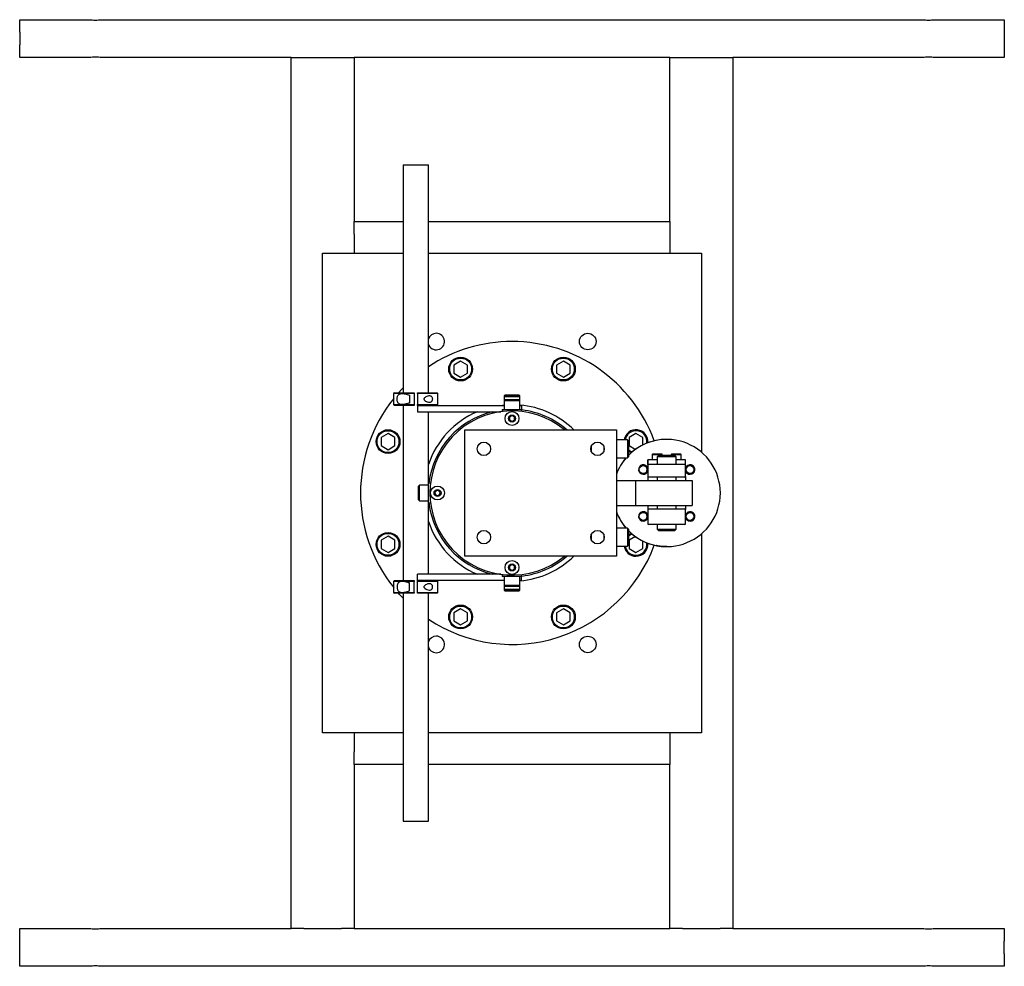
# Model space of a CAD drawing. Header units: inches. Extents: x -24 to 186, y -36 to 207.
# Tile 1 of 8: x 35 to 74, y -36 to 2. Entities that reach past the tile are written whole.
import ezdxf

# ---------------------------------------------------------------- set-up
doc = ezdxf.new("R2010")
doc.units = ezdxf.units.IN
doc.header["$MEASUREMENT"] = 0

msp = doc.modelspace()

# ---------------------------------------------------------------- linework, layer by layer
at = {"color": 7, "linetype": 'Continuous', "lineweight": 25}
for p, q in [((35.401, 1.665), (38.121, 1.665)), ((35.401, 1.165), (35.401, 1.665)), ((38.68, 1.665), (71.121, 1.665)), ((71.68, 1.665), (74.401, 1.665)), ((74.401, 1.665), (74.401, 1.165)), ((35.401, 1.165), (35.401, 0.665)), ((74.401, 1.165), (74.401, 0.665)), ((35.401, 0.165), (35.401, 0.665)), ((74.401, 0.665), (74.401, 0.165)), ((38.121, 0.165), (35.401, 0.165)), ((46.151, 0.165), (38.68, 0.165)), ((46.151, -34.335), (46.151, 0.165)), ((46.151, 0.165), (46.651, 0.165)), ((46.651, 0.165), (48.151, 0.165)), ((48.151, 0.165), (48.651, 0.165)), ((61.151, 0.165), (48.651, 0.165)), ((48.651, 0.165), (48.651, -6.335)), ((61.151, -6.335), (61.151, 0.165)), ((61.151, 0.165), (61.651, 0.165)), ((61.651, 0.165), (63.151, 0.165)), ((63.151, 0.165), (63.651, 0.165)), ((71.121, 0.165), (63.651, 0.165)), ((63.651, 0.165), (63.651, -34.335)), ((74.401, 0.165), (71.68, 0.165)), ((50.588, -4.085), (50.588, -13.115)), ((50.588, -4.085), (51.588, -4.085)), ((51.588, -13.115), (51.588, -4.085)), ((48.651, -6.335), (50.588, -6.335)), ((48.651, -6.835), (48.651, -6.335)), ((51.588, -6.335), (61.151, -6.335)), ((61.151, -6.335), (61.151, -6.835)), ((48.651, -6.835), (48.651, -7.585)), ((61.151, -6.835), (61.151, -7.585)), ((47.401, -7.585), (50.588, -7.585)), ((47.401, -26.585), (47.401, -7.585)), ((51.588, -7.585), (62.401, -7.585)), ((62.401, -7.585), (62.401, -15.463)), ((52.867, -11.857), (52.591, -12.016)), ((52.591, -12.016), (52.591, -12.334)), ((53.142, -12.016), (52.867, -11.857)), ((53.142, -12.334), (53.142, -12.016)), ((56.935, -11.857), (56.659, -12.016)), ((56.659, -12.016), (56.659, -12.334)), ((57.21, -12.016), (56.935, -11.857)), ((57.21, -12.334), (57.21, -12.016)), ((52.591, -12.334), (52.867, -12.493)), ((52.867, -12.493), (53.142, -12.334)), ((56.659, -12.334), (56.935, -12.493)), ((56.935, -12.493), (57.21, -12.334)), ((50.244, -13.115), (50.213, -13.146)), ((50.213, -13.146), (50.213, -13.584)), ((51.026, -13.146), (50.213, -13.146)), ((50.244, -13.115), (51.026, -13.115)), ((50.838, -13.206), (50.838, -13.523)), ((51.026, -13.115), (51.026, -13.146)), ((51.026, -13.146), (51.026, -13.584)), ((51.151, -13.115), (51.932, -13.115)), ((51.151, -13.146), (51.151, -13.115)), ((51.151, -13.146), (51.151, -13.583)), ((51.963, -13.146), (51.151, -13.146)), ((51.963, -13.146), (51.932, -13.115)), ((51.963, -13.583), (51.963, -13.146)), ((54.625, -13.191), (54.586, -13.231)), ((54.625, -13.221), (54.586, -13.26)), ((54.586, -13.231), (54.586, -13.26)), ((54.586, -13.231), (54.615, -13.231)), ((54.625, -13.191), (55.176, -13.191)), ((54.625, -13.221), (54.901, -13.221)), ((54.901, -13.221), (55.176, -13.221)), ((55.216, -13.231), (55.176, -13.191)), ((55.216, -13.26), (55.176, -13.221)), ((55.186, -13.231), (55.216, -13.231)), ((55.216, -13.26), (55.216, -13.231)), ((50.213, -13.584), (50.244, -13.615)), ((50.213, -13.584), (51.026, -13.584)), ((51.026, -13.615), (50.244, -13.615)), ((50.588, -13.615), (50.588, -20.556)), ((51.026, -13.584), (51.026, -13.615)), ((51.151, -13.583), (51.963, -13.583)), ((51.151, -13.615), (51.151, -13.583)), ((51.151, -13.615), (51.151, -13.865)), ((51.151, -13.615), (51.353, -13.615)), ((51.353, -13.615), (54.586, -13.615)), ((51.932, -13.615), (51.963, -13.583)), ((54.586, -13.26), (54.586, -13.42)), ((54.586, -13.26), (54.901, -13.26)), ((54.625, -13.38), (54.586, -13.42)), ((54.586, -13.42), (54.586, -13.774)), ((54.586, -13.42), (55.216, -13.42)), ((54.625, -13.38), (55.176, -13.38)), ((54.901, -13.26), (55.216, -13.26)), ((55.216, -13.42), (55.176, -13.38)), ((55.216, -13.42), (55.216, -13.26)), ((55.216, -13.774), (55.216, -13.42)), ((55.216, -13.615), (55.276, -13.615)), ((55.276, -13.615), (55.276, -13.774)), ((51.151, -13.865), (51.353, -13.865)), ((51.353, -13.865), (54.463, -13.865)), ((51.588, -16.77), (51.588, -13.865)), ((54.507, -13.774), (54.507, -13.859)), ((54.507, -13.774), (55.294, -13.774)), ((54.901, -14.021), (54.802, -14.078)), ((54.999, -14.078), (54.901, -14.021)), ((55.294, -13.859), (55.294, -13.774)), ((54.802, -14.078), (54.802, -14.192)), ((54.802, -14.192), (54.901, -14.249)), ((54.901, -14.249), (54.999, -14.192)), ((54.999, -14.192), (54.999, -14.078)), ((49.99, -14.733), (49.715, -14.892)), ((50.266, -14.892), (49.99, -14.733)), ((53.037, -14.585), (59.037, -14.585)), ((53.037, -19.585), (53.037, -14.585)), ((59.037, -14.585), (59.037, -19.585)), ((59.811, -14.733), (59.535, -14.892)), ((60.087, -14.892), (59.811, -14.733)), ((49.715, -14.892), (49.715, -15.21)), ((50.266, -15.21), (50.266, -14.892)), ((59.47, -14.981), (59.037, -14.981)), ((59.509, -15.02), (59.47, -14.981)), ((59.47, -14.981), (59.47, -15.689)), ((59.509, -15.02), (59.509, -15.65)), ((59.535, -14.892), (59.535, -15.21)), ((60.087, -15.179), (60.087, -14.892)), ((61.028, -14.96), (61.026, -14.96)), ((49.715, -15.21), (49.99, -15.369)), ((49.99, -15.369), (50.266, -15.21)), ((58.037, -15.245), (58.037, -15.425)), ((58.537, -15.245), (58.537, -15.425)), ((59.535, -15.21), (59.789, -15.357)), ((60.476, -15.536), (60.456, -15.556)), ((60.456, -15.556), (60.456, -15.773)), ((60.456, -15.556), (60.653, -15.556)), ((60.476, -15.536), (60.653, -15.536)), ((60.653, -15.536), (60.83, -15.536)), ((60.653, -15.556), (60.85, -15.556)), ((60.716, -15.585), (60.653, -15.648)), ((60.716, -15.585), (61.341, -15.585)), ((60.85, -15.556), (60.83, -15.536)), ((60.85, -15.585), (60.85, -15.556)), ((61.226, -15.536), (61.206, -15.556)), ((61.206, -15.556), (61.206, -15.585)), ((61.206, -15.556), (61.403, -15.556)), ((61.226, -15.536), (61.403, -15.536)), ((61.403, -15.648), (61.341, -15.585)), ((61.403, -15.536), (61.58, -15.536)), ((61.403, -15.556), (61.6, -15.556)), ((61.6, -15.556), (61.58, -15.536)), ((61.6, -15.773), (61.6, -15.556)), ((59.037, -15.689), (59.47, -15.689)), ((59.47, -15.689), (59.509, -15.65)), ((60.278, -15.96), (60.278, -15.773)), ((60.653, -15.773), (60.278, -15.773)), ((60.278, -15.773), (60.278, -15.773)), ((60.278, -15.96), (60.278, -15.982)), ((61.778, -15.96), (60.278, -15.96)), ((60.278, -15.96), (60.278, -15.96)), ((60.278, -15.96), (60.278, -15.96)), ((60.278, -15.982), (60.278, -16.25)), ((60.278, -15.982), (60.278, -16.585)), ((60.653, -15.648), (60.653, -15.96)), ((61.403, -15.648), (60.653, -15.648)), ((61.403, -15.96), (61.403, -15.648)), ((61.778, -15.773), (61.403, -15.773)), ((61.778, -15.96), (61.778, -15.773)), ((61.778, -16.429), (61.778, -15.96)), ((60.278, -16.148), (60.278, -16.25)), ((60.278, -16.148), (60.278, -16.25)), ((60.278, -16.25), (60.278, -16.429)), ((51.675, -16.691), (51.59, -16.691)), ((51.59, -17.479), (51.59, -16.691)), ((59.037, -16.585), (59.787, -16.585)), ((59.787, -16.585), (59.787, -17.585)), ((59.787, -16.585), (62.037, -16.585)), ((61.747, -16.46), (60.309, -16.46)), ((60.653, -16.46), (60.653, -16.585)), ((61.403, -16.585), (61.403, -16.46)), ((61.778, -16.465), (61.778, -16.585)), ((62.037, -16.585), (62.037, -17.585)), ((51.235, -16.77), (51.196, -16.81)), ((51.196, -17.361), (51.196, -16.81)), ((51.59, -16.77), (51.235, -16.77)), ((51.235, -17.4), (51.235, -16.77)), ((51.894, -16.987), (51.837, -17.085)), ((51.837, -17.085), (51.894, -17.184)), ((52.007, -16.987), (51.894, -16.987)), ((52.064, -17.085), (52.007, -16.987)), ((52.007, -17.184), (52.064, -17.085)), ((51.196, -17.361), (51.235, -17.4)), ((51.235, -17.4), (51.59, -17.4)), ((51.588, -20.306), (51.588, -17.4)), ((51.59, -17.479), (51.675, -17.479)), ((51.894, -17.184), (52.007, -17.184)), ((59.037, -17.585), (59.787, -17.585)), ((59.787, -17.585), (62.037, -17.585)), ((60.278, -17.585), (60.278, -18.188)), ((60.278, -17.741), (60.278, -17.92)), ((60.278, -17.92), (60.278, -18.188)), ((60.309, -17.71), (61.747, -17.71)), ((60.653, -17.585), (60.653, -17.71)), ((61.403, -17.71), (61.403, -17.585)), ((61.778, -17.585), (61.778, -17.705)), ((61.778, -18.304), (61.778, -17.741)), ((60.278, -18.188), (60.278, -18.304)), ((60.278, -18.191), (60.278, -18.188)), ((59.47, -18.481), (59.037, -18.481)), ((59.509, -18.52), (59.47, -18.481)), ((59.47, -18.481), (59.47, -19.189)), ((59.509, -18.52), (59.509, -19.15)), ((61.747, -18.335), (60.309, -18.335)), ((60.653, -18.335), (60.653, -18.523)), ((60.653, -18.523), (60.716, -18.585)), ((60.653, -18.523), (61.403, -18.523)), ((61.341, -18.585), (60.716, -18.585)), ((61.341, -18.585), (61.403, -18.523)), ((61.403, -18.523), (61.403, -18.335)), ((62.401, -18.707), (62.401, -26.585)), ((49.99, -18.801), (49.715, -18.96)), ((49.715, -18.96), (49.715, -19.278)), ((50.266, -18.96), (49.99, -18.801)), ((50.266, -19.278), (50.266, -18.96)), ((58.037, -18.745), (58.037, -18.925)), ((58.537, -18.745), (58.537, -18.925)), ((59.789, -18.813), (59.535, -18.96)), ((59.535, -18.96), (59.535, -19.278)), ((60.087, -19.278), (60.087, -18.991)), ((49.715, -19.278), (49.99, -19.437)), ((49.99, -19.437), (50.266, -19.278)), ((59.037, -19.189), (59.47, -19.189)), ((59.47, -19.189), (59.509, -19.15)), ((59.535, -19.278), (59.811, -19.437)), ((59.811, -19.437), (60.087, -19.278)), ((61.026, -19.21), (61.028, -19.21)), ((61.026, -19.21), (61.026, -19.21)), ((61.028, -19.21), (61.028, -19.21)), ((59.037, -19.585), (53.037, -19.585)), ((54.901, -19.921), (54.802, -19.978)), ((54.802, -19.978), (54.802, -20.092)), ((54.802, -20.092), (54.901, -20.149)), ((54.999, -19.978), (54.901, -19.921)), ((54.901, -20.149), (54.999, -20.092)), ((54.999, -20.092), (54.999, -19.978)), ((50.244, -20.556), (50.213, -20.587)), ((50.213, -20.587), (50.213, -21.024)), ((51.026, -20.587), (50.213, -20.587)), ((50.244, -20.556), (51.026, -20.556)), ((50.838, -20.964), (50.838, -20.647)), ((51.026, -20.556), (51.026, -20.587)), ((51.026, -21.024), (51.026, -20.587)), ((51.151, -20.556), (51.151, -20.306)), ((51.353, -20.306), (51.151, -20.306)), ((51.151, -20.587), (51.151, -20.556)), ((51.353, -20.556), (51.151, -20.556)), ((51.963, -20.587), (51.151, -20.587)), ((51.151, -21.024), (51.151, -20.587)), ((54.463, -20.306), (51.353, -20.306)), ((54.586, -20.556), (51.353, -20.556)), ((51.963, -20.587), (51.932, -20.556)), ((51.963, -21.024), (51.963, -20.587)), ((54.507, -20.311), (54.507, -20.396)), ((55.294, -20.396), (54.507, -20.396)), ((54.586, -20.396), (54.586, -20.75)), ((55.216, -20.75), (55.216, -20.396)), ((55.276, -20.556), (55.216, -20.556)), ((55.276, -20.556), (55.276, -20.396)), ((55.294, -20.396), (55.294, -20.311)), ((50.213, -21.024), (50.244, -21.056)), ((50.213, -21.024), (51.026, -21.024)), ((51.026, -21.056), (50.244, -21.056)), ((50.588, -21.056), (50.588, -30.085)), ((51.026, -21.024), (51.026, -21.056)), ((51.151, -21.024), (51.963, -21.024)), ((51.151, -21.056), (51.151, -21.024)), ((51.932, -21.056), (51.151, -21.056)), ((51.588, -30.085), (51.588, -21.056)), ((51.932, -21.056), (51.963, -21.024)), ((54.586, -20.75), (54.586, -20.91)), ((54.586, -20.75), (54.625, -20.79)), ((55.216, -20.75), (54.586, -20.75)), ((54.586, -20.91), (54.625, -20.949)), ((54.586, -20.91), (54.586, -20.939)), ((55.216, -20.91), (54.586, -20.91)), ((54.586, -20.939), (54.625, -20.979)), ((54.615, -20.939), (54.586, -20.939)), ((55.176, -20.79), (54.625, -20.79)), ((55.176, -20.949), (54.625, -20.949)), ((55.176, -20.979), (54.625, -20.979)), ((55.176, -20.79), (55.216, -20.75)), ((55.176, -20.949), (55.216, -20.91)), ((55.176, -20.979), (55.216, -20.939)), ((55.216, -20.939), (55.186, -20.939)), ((55.216, -20.91), (55.216, -20.75)), ((55.216, -20.939), (55.216, -20.91)), ((52.867, -21.677), (52.591, -21.836)), ((52.591, -21.836), (52.591, -22.155)), ((53.142, -21.836), (52.867, -21.677)), ((53.142, -22.155), (53.142, -21.836)), ((56.935, -21.677), (56.659, -21.836)), ((56.659, -21.836), (56.659, -22.155)), ((57.21, -21.836), (56.935, -21.677)), ((57.21, -22.155), (57.21, -21.836)), ((52.591, -22.155), (52.867, -22.314)), ((52.867, -22.314), (53.142, -22.155)), ((56.659, -22.155), (56.935, -22.314)), ((56.935, -22.314), (57.21, -22.155)), ((50.588, -26.585), (47.401, -26.585)), ((48.651, -26.585), (48.651, -27.335)), ((62.401, -26.585), (51.588, -26.585)), ((61.151, -26.585), (61.151, -27.335)), ((48.651, -27.835), (48.651, -27.335)), ((61.151, -27.335), (61.151, -27.835)), ((50.588, -27.835), (48.651, -27.835)), ((48.651, -27.835), (48.651, -34.335)), ((61.151, -27.835), (51.588, -27.835)), ((61.151, -34.335), (61.151, -27.835)), ((50.588, -30.085), (51.588, -30.085)), ((35.401, -34.335), (38.121, -34.335)), ((35.401, -34.835), (35.401, -34.335)), ((38.68, -34.335), (46.151, -34.335)), ((46.651, -34.335), (46.151, -34.335)), ((46.651, -34.335), (48.151, -34.335)), ((48.651, -34.335), (48.151, -34.335)), ((48.651, -34.335), (61.151, -34.335)), ((61.651, -34.335), (61.151, -34.335)), ((61.651, -34.335), (63.151, -34.335)), ((63.651, -34.335), (63.151, -34.335)), ((63.651, -34.335), (71.121, -34.335)), ((71.68, -34.335), (74.401, -34.335)), ((74.401, -34.335), (74.401, -34.835)), ((35.401, -35.335), (35.401, -34.835)), ((74.401, -35.335), (74.401, -34.835)), ((35.401, -35.835), (35.401, -35.335)), ((74.401, -35.335), (74.401, -35.835)), ((38.121, -35.835), (35.401, -35.835)), ((71.121, -35.835), (38.68, -35.835)), ((74.401, -35.835), (71.68, -35.835))]:
    msp.add_line(p, q, dxfattribs=at)
at = {"color": 7, "linetype": 'Continuous', "lineweight": 25, "flags": 128}
for points in [[(50.402, -13.115), (50.533, -12.972), (50.588, -12.914)], [(54.447, -13.615), (54.462, -13.613), (54.586, -13.599)], [(59.509, -15.415), (59.575, -15.46), (59.626, -15.486)], [(60.278, -15.773), (60.278, -15.78), (60.278, -15.801), (60.278, -15.836), (60.278, -15.882), (60.278, -15.939), (60.278, -16.004), (60.278, -16.074), (60.278, -16.148)], [(60.278, -15.96), (60.278, -15.964), (60.278, -15.974), (60.278, -15.992), (60.278, -16.015), (60.278, -16.043), (60.278, -16.076), (60.278, -16.111), (60.278, -16.148)], [(60.278, -15.982), (60.278, -15.979), (60.278, -15.979)], [(59.626, -18.684), (59.575, -18.71), (59.509, -18.756)], [(54.586, -20.571), (54.462, -20.558), (54.447, -20.556)], [(50.588, -21.257), (50.435, -21.093), (50.402, -21.056)]]:
    msp.add_lwpolyline(points, dxfattribs=at)
at = {"color": 7, "linetype": 'Continuous', "lineweight": 25}
for centre, radius in [((57.901, -11.085), 0.328), ((52.867, -12.175), 0.472), ((52.867, -12.175), 0.433), ((56.935, -12.175), 0.472), ((56.935, -12.175), 0.433), ((54.901, -14.135), 0.276), ((54.901, -14.135), 0.138), ((49.99, -15.051), 0.472), ((49.99, -15.051), 0.433), ((53.787, -15.335), 0.266), ((58.287, -15.335), 0.266), ((60.1, -16.157), 0.156), ((61.956, -16.157), 0.156), ((51.951, -17.085), 0.276), ((51.951, -17.085), 0.138), ((60.1, -18.013), 0.156), ((61.956, -18.013), 0.156), ((49.99, -19.119), 0.472), ((49.99, -19.119), 0.433), ((53.787, -18.835), 0.266), ((58.287, -18.835), 0.266), ((54.901, -20.035), 0.276), ((54.901, -20.035), 0.138), ((52.867, -21.996), 0.472), ((52.867, -21.996), 0.433), ((56.935, -21.996), 0.472), ((56.935, -21.996), 0.433), ((57.901, -23.085), 0.328)]:
    msp.add_circle(centre, radius, dxfattribs=at)
for centre, radius, start, end in [((51.901, -11.085), 0.328, 197.7528, 90), ((51.901, -11.085), 0.328, 90, 162.2472), ((54.901, -17.085), 6, 90, 123.5101), ((54.901, -17.085), 6, 20.1528, 90), ((54.901, -17.085), 6, 141.3752, 218.6248), ((54.901, -17.085), 3.5, 45.5847, 84.837), ((54.901, -17.085), 3.5, 113.0564, 161.1608), ((54.901, -17.085), 3.313, 103.5412, 173.1741), ((54.901, -17.085), 3.25, 50.2849, 309.7151), ((54.901, -17.085), 3.312, 49.0006, 83.1741), ((59.811, -15.051), 0.472, 354.7095, 171.4323), ((59.811, -15.051), 0.433, 352.0942, 170.6467), ((61.028, -17.085), 2.125, 224.3849, 135.6151), ((61.026, -17.085), 2.125, 90, 135.5392), ((59.811, -15.051), 0.433, 225.7962, 249.5996), ((61.028, -17.085), 2.125, 138.9448, 159.5507), ((61.026, -17.085), 2.125, 138.9448, 159.3992), ((60.1, -16.157), 0.188, 18.0107, 270), ((60.1, -16.157), 0.188, 17.9419, 90), ((61.956, -16.157), 0.188, 270, 161.3828), ((61.956, -16.157), 0.188, 270, 90), ((60.1, -16.157), 0.156, 270, 90), ((60.1, -16.157), 0.188, 270, 341.9893), ((60.1, -16.157), 0.188, 270, 342.0581), ((61.956, -16.157), 0.188, 198.6172, 270), ((61.956, -16.157), 0.156, 270, 90), ((60.309, -16.429), 0.0312, 180, 270), ((61.747, -16.429), 0.0312, 270, 0), ((54.901, -17.085), 3.313, 186.8259, 256.4588), ((61.028, -17.085), 2.125, 200.4493, 221.0552), ((61.026, -17.085), 2.125, 200.6008, 221.0552), ((60.1, -18.013), 0.188, 18.0107, 270), ((60.1, -18.013), 0.188, 17.9419, 90), ((60.1, -18.013), 0.156, 270, 90), ((60.309, -17.741), 0.0312, 90, 180), ((61.747, -17.741), 0.0313, 0, 90), ((61.956, -18.013), 0.188, 270, 161.3828), ((61.956, -18.013), 0.188, 270, 90), ((61.956, -18.013), 0.156, 270, 90), ((54.901, -17.085), 3.5, 198.8392, 246.9436), ((60.1, -18.013), 0.188, 270, 341.9893), ((60.1, -18.013), 0.188, 270, 342.0581), ((60.309, -18.304), 0.0313, 180, 270), ((61.747, -18.304), 0.0312, 270, 0), ((61.956, -18.013), 0.188, 198.6172, 270), ((61.026, -17.085), 2.125, 224.4608, 270), ((59.811, -19.119), 0.433, 110.4004, 134.2038), ((59.811, -19.119), 0.433, 270, 7.9058), ((59.811, -19.119), 0.472, 270, 5.2905), ((54.901, -17.085), 6, 236.4899, 339.8472), ((59.811, -19.119), 0.472, 188.5677, 270), ((59.811, -19.119), 0.433, 189.3533, 270), ((54.901, -17.085), 3.5, 275.163, 314.4153), ((54.901, -17.085), 3.312, 276.8259, 310.9994), ((51.901, -23.085), 0.328, 197.7528, 90), ((51.901, -23.085), 0.328, 90, 162.2472)]:
    msp.add_arc(centre, radius, start, end, dxfattribs=at)
for centre, start_param, end_param in [((61.778, -16.473), 1.383446, 1.53438), ((61.778, -17.697), 1.607212, 1.758147)]:
    msp.add_ellipse(centre, major_axis=(0, 0.223), ratio=0.000093, start_param=start_param, end_param=end_param, dxfattribs=at)
for points, knots in [([(38.121, 1.665), (38.152, 1.663), (38.214, 1.66), (38.335, 1.649), (38.461, 1.648), (38.584, 1.659), (38.647, 1.663), (38.68, 1.665)], [0, 0, 0, 0, 0.198403, 0.396551, 0.596661, 0.791176, 1, 1, 1, 1]), ([(71.121, 1.665), (71.152, 1.663), (71.214, 1.66), (71.335, 1.649), (71.461, 1.648), (71.584, 1.659), (71.647, 1.663), (71.68, 1.665)], [0, 0, 0, 0, 0.198403, 0.396551, 0.596661, 0.791176, 1, 1, 1, 1]), ([(38.68, 0.165), (38.649, 0.167), (38.588, 0.17), (38.466, 0.181), (38.34, 0.181), (38.217, 0.17), (38.154, 0.167), (38.121, 0.165)], [0, 0, 0, 0, 0.198403, 0.396551, 0.596661, 0.791176, 1, 1, 1, 1]), ([(71.68, 0.165), (71.649, 0.167), (71.588, 0.17), (71.466, 0.181), (71.34, 0.181), (71.217, 0.17), (71.154, 0.167), (71.121, 0.165)], [0, 0, 0, 0, 0.198403, 0.396551, 0.596661, 0.791176, 1, 1, 1, 1]), ([(50.838, -13.523), (50.796, -13.535), (50.711, -13.56), (50.596, -13.584), (50.51, -13.585), (50.453, -13.568), (50.412, -13.543), (50.377, -13.499), (50.354, -13.436), (50.347, -13.366), (50.353, -13.302), (50.37, -13.245), (50.4, -13.198), (50.449, -13.159), (50.516, -13.144), (50.594, -13.147), (50.697, -13.165), (50.781, -13.19), (50.838, -13.206)], [0, 0, 0, 0, 0.092781, 0.188259, 0.269679, 0.310228, 0.352244, 0.403272, 0.454574, 0.499904, 0.541963, 0.583884, 0.628113, 0.677758, 0.755717, 0.814032, 0.87391, 1, 1, 1, 1]), ([(51.413, -13.365), (51.414, -13.359), (51.415, -13.345), (51.43, -13.322), (51.466, -13.288), (51.532, -13.256), (51.608, -13.237), (51.672, -13.241), (51.715, -13.263), (51.741, -13.293), (51.755, -13.327), (51.76, -13.362), (51.756, -13.397), (51.745, -13.427), (51.726, -13.456), (51.69, -13.482), (51.628, -13.495), (51.559, -13.482), (51.496, -13.457), (51.457, -13.433), (51.43, -13.408), (51.415, -13.387), (51.414, -13.371), (51.413, -13.365)], [0, 0, 0, 0, 0.016488, 0.037736, 0.076281, 0.160934, 0.256455, 0.33358, 0.388902, 0.430554, 0.464659, 0.498923, 0.529481, 0.559681, 0.592985, 0.643788, 0.716151, 0.821138, 0.875667, 0.929977, 0.956321, 0.982919, 1, 1, 1, 1]), ([(60.721, -19.188), (60.692, -19.183), (60.634, -19.174), (60.601, -19.167), (60.613, -19.17), (60.671, -19.181), (60.768, -19.195), (60.892, -19.208), (60.983, -19.209), (61.026, -19.21)], [0, 0, 0, 0, 0.14519, 0.290442, 0.433987, 0.576718, 0.721352, 0.867444, 1, 1, 1, 1]), ([(61.028, -19.21), (60.995, -19.21), (60.916, -19.209), (60.81, -19.2), (60.71, -19.187), (60.637, -19.174), (60.602, -19.167), (60.615, -19.17), (60.673, -19.181), (60.77, -19.195), (60.894, -19.208), (60.984, -19.209), (61.028, -19.21)], [0, 0, 0, 0, 0.074245, 0.178983, 0.259891, 0.367318, 0.474791, 0.581001, 0.686609, 0.793625, 0.90172, 1, 1, 1, 1]), ([(61.026, -19.209), (60.993, -19.209), (60.914, -19.209), (60.807, -19.2), (60.747, -19.192), (60.721, -19.188)], [0, 0, 0, 0, 0.284728, 0.688271, 1, 1, 1, 1]), ([(50.838, -20.647), (50.795, -20.635), (50.71, -20.61), (50.595, -20.586), (50.51, -20.585), (50.453, -20.602), (50.412, -20.627), (50.377, -20.671), (50.354, -20.735), (50.347, -20.804), (50.353, -20.868), (50.37, -20.925), (50.4, -20.972), (50.449, -21.011), (50.516, -21.026), (50.595, -21.023), (50.697, -21.005), (50.781, -20.98), (50.838, -20.964)], [0, 0, 0, 0, 0.094276, 0.188258, 0.26968, 0.311011, 0.352239, 0.403268, 0.454571, 0.499901, 0.541961, 0.583882, 0.628112, 0.677757, 0.755716, 0.814754, 0.873909, 1, 1, 1, 1]), ([(51.758, -20.806), (51.758, -20.817), (51.756, -20.84), (51.744, -20.871), (51.723, -20.9), (51.685, -20.925), (51.62, -20.935), (51.54, -20.918), (51.47, -20.884), (51.432, -20.852), (51.417, -20.828), (51.412, -20.809), (51.414, -20.789), (51.426, -20.766), (51.459, -20.735), (51.525, -20.698), (51.606, -20.677), (51.675, -20.683), (51.717, -20.705), (51.741, -20.735), (51.756, -20.769), (51.757, -20.793), (51.758, -20.806)], [0, 0, 0, 0, 0.031903, 0.063714, 0.09753, 0.150047, 0.225303, 0.333586, 0.418545, 0.461015, 0.479407, 0.497989, 0.514205, 0.533969, 0.568625, 0.644326, 0.761424, 0.836564, 0.891261, 0.932412, 0.966277, 1, 1, 1, 1]), ([(38.121, -34.335), (38.152, -34.337), (38.214, -34.34), (38.335, -34.351), (38.461, -34.352), (38.584, -34.341), (38.647, -34.337), (38.68, -34.335)], [0, 0, 0, 0, 0.198403, 0.396551, 0.596661, 0.791176, 1, 1, 1, 1]), ([(71.121, -34.335), (71.152, -34.337), (71.214, -34.34), (71.335, -34.351), (71.461, -34.352), (71.584, -34.341), (71.647, -34.337), (71.68, -34.335)], [0, 0, 0, 0, 0.198403, 0.396551, 0.596661, 0.791176, 1, 1, 1, 1]), ([(38.68, -35.835), (38.649, -35.833), (38.588, -35.83), (38.466, -35.819), (38.34, -35.819), (38.217, -35.83), (38.154, -35.833), (38.121, -35.835)], [0, 0, 0, 0, 0.198403, 0.396551, 0.596661, 0.791176, 1, 1, 1, 1]), ([(71.68, -35.835), (71.649, -35.833), (71.588, -35.83), (71.466, -35.819), (71.34, -35.819), (71.217, -35.83), (71.154, -35.833), (71.121, -35.835)], [0, 0, 0, 0, 0.198403, 0.396551, 0.596661, 0.791176, 1, 1, 1, 1])]:
    msp.add_open_spline(points, degree=3, knots=knots, dxfattribs=at)

doc.saveas('drawing.dxf')
